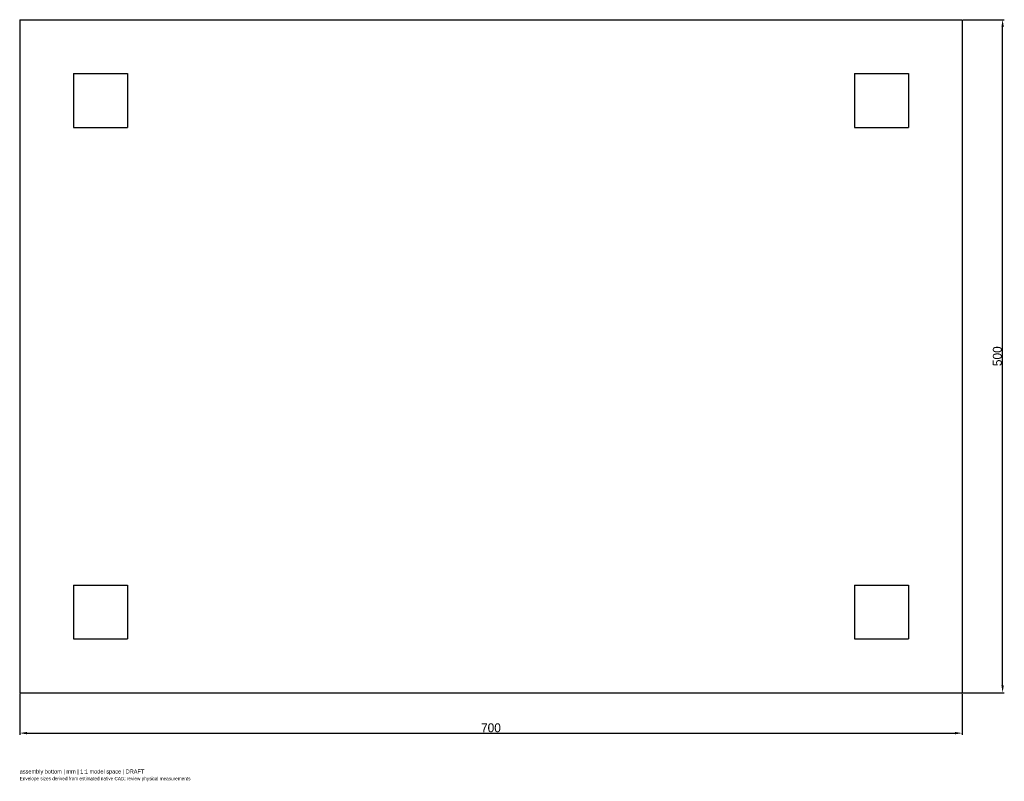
# Model space of a CAD drawing. Header units: millimetres. Extents: x -350 to 381, y -316 to 250.
import ezdxf

# ---------------------------------------------------------------- set-up
doc = ezdxf.new("R2010")
doc.units = ezdxf.units.MM
doc.linetypes.add('HIDDEN', pattern=[9.525, 6.35, -3.175])
for name, color, linetype in [('ANNOTATIONS', 7, 'Continuous'), ('DIMENSIONS', 7, 'Continuous'), ('HIDDEN', 8, 'HIDDEN'), ('VISIBLE', 7, 'Continuous')]:
    doc.layers.add(name, color=color, linetype=linetype)
doc.dimstyles.get("Standard").update_dxf_attribs({"dimtxt": 2.5, "dimasz": 2.5, "dimexe": 1.25, "dimexo": 0.625, "dimtad": 1, "dimcen": 2.5, "dimazin": 3, "dimtfac": 1, "dimtmove": 0, "dimatfit": 3})

msp = doc.modelspace()

# ---------------------------------------------------------------- linework, layer by layer
at = {"layer": 'HIDDEN'}
for p, q in [((-350, 250), (-350, -250)), ((-350, 250), (350, 250)), ((350, 250), (350, -250)), ((-310, 210), (-310, 170)), ((-310, 210), (-270, 210)), ((-270, 210), (-270, 170)), ((270, 210), (270, 170)), ((270, 210), (310, 210)), ((310, 210), (310, 170)), ((-310, 170), (-270, 170)), ((270, 170), (310, 170)), ((-310, -170), (-310, -210)), ((-310, -170), (-270, -170)), ((-270, -170), (-270, -210)), ((270, -170), (270, -210)), ((270, -170), (310, -170)), ((310, -170), (310, -210)), ((-310, -210), (-270, -210)), ((270, -210), (310, -210)), ((-350, -250), (350, -250))]:
    msp.add_line(p, q, dxfattribs=at)
at = {"layer": 'VISIBLE'}
for p, q in [((-350, 250), (-350, -250)), ((-350, 250), (350, 250)), ((350, 250), (350, -250)), ((-310, 210), (-310, 170)), ((-310, 210), (-270, 210)), ((-270, 210), (-270, 170)), ((270, 210), (270, 170)), ((270, 210), (310, 210)), ((310, 210), (310, 170)), ((-310, 170), (-270, 170)), ((270, 170), (310, 170)), ((-310, -170), (-310, -210)), ((-310, -170), (-270, -170)), ((-270, -170), (-270, -210)), ((270, -170), (270, -210)), ((270, -170), (310, -170)), ((310, -170), (310, -210)), ((-310, -210), (-270, -210)), ((270, -210), (310, -210)), ((-350, -250), (350, -250))]:
    msp.add_line(p, q, dxfattribs=at)

# ---------------------------------------------------------------- texts
at = {"layer": 'ANNOTATIONS'}
for s, height, p in [('assembly bottom | mm | 1:1 model space | DRAFT', 3, (-350, -310)), ('Envelope sizes derived from estimated native CAD; review physical measurements', 2.5, (-350, -315))]:
    msp.add_text(s, height=height, dxfattribs=at).set_placement(p)

# ---------------------------------------------------------------- dimensions: what is measured, and where the dimension line sits
at = {"layer": 'DIMENSIONS'}
msp.add_linear_dim(base=(380, -250), p1=(350, -250), p2=(350, 250), angle=90, dimstyle='Standard', override={"dimtxt": 6.6, "dimasz": 5.4, "dimtad": 1, "dimdec": 2}, dxfattribs=at).render()
msp.add_linear_dim(base=(-350, -280), p1=(-350, -250), p2=(350, -250), dimstyle='Standard', override={"dimtxt": 6.6, "dimasz": 5.4, "dimtad": 1, "dimdec": 2}, dxfattribs=at).render()

doc.saveas('drawing.dxf')
